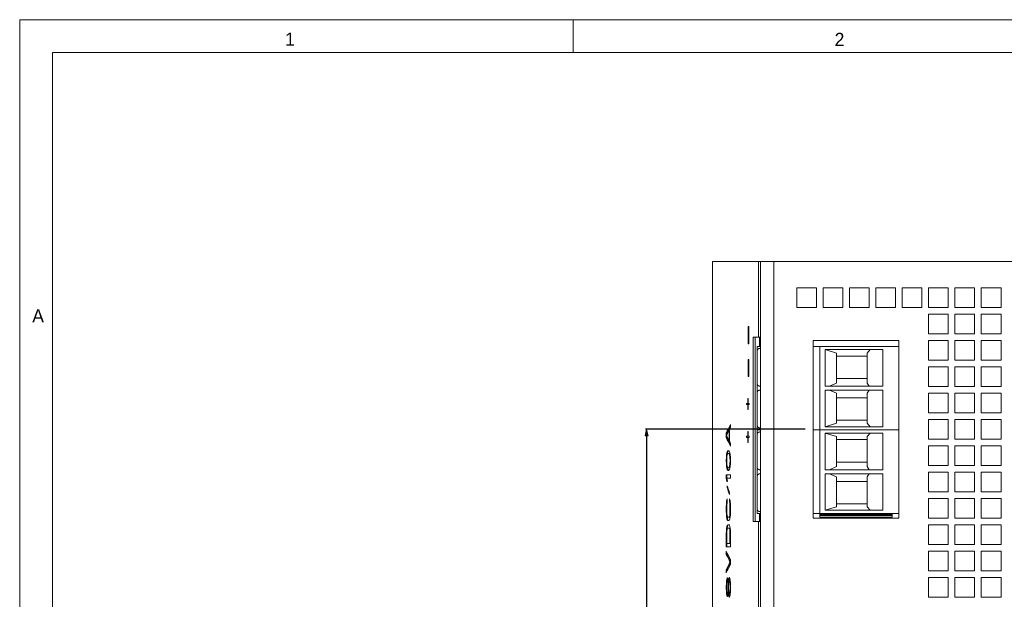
# Model space of a CAD drawing. Header units: inches. Extents: x 0 to 841, y 0 to 594.
# Tile 32 of 129: x 0 to 149, y 506 to 594. Entities that reach past the tile are written whole.
import ezdxf

# ---------------------------------------------------------------- set-up
doc = ezdxf.new("R2010")
doc.units = ezdxf.units.IN
doc.header["$LTSCALE"] = 46.255
doc.header["$MEASUREMENT"] = 0
doc.header["$PDMODE"] = 3
doc.header["$PDSIZE"] = 0.3125
doc.layers.get('0').update_dxf_attribs({"lineweight": 0})
doc.layers.add('02___PRT_ALL_AXES', color=7, linetype='Continuous', lineweight=0)
doc.styles.add('Proxy_972A', font='trium.ttf.shx', dxfattribs={"height": 2})
doc.styles.get("Standard").update_dxf_attribs({"font": 'trium.ttf.shx'})
doc.dimstyles.new('DIMSTYLE_6', dxfattribs={"dimtxt": 2.2, "dimasz": 1, "dimexe": 0.18, "dimexo": 0.0625, "dimgap": 0.09, "dimtad": 1, "dimdec": 3, "dimzin": 0, "dimdsep": 46, "dimtxsty": 'Standard', "dimblk": '_ARROW_FILLED', "dimcen": 0.09, "dimadec": 0, "dimazin": 0, "dimtp": 0.001, "dimtfac": 1, "dimtdec": 4, "dimtix": 1, "dimtmove": 0, "dimatfit": 3, "dimfxl": 1, "dimtolj": 1, "dimtzin": 0, "dimarcsym": 0})

# ---------------------------------------------------------------- blocks, each defined once
blk = doc.blocks.new('_ARROW_FILLED')
at = {"linetype": 'ByBlock'}
blk.add_hatch(color=0, dxfattribs=at).paths.add_polyline_path([(0, 0), (-1, 0.25), (-1, -0.25)], flags=0)
at = {"color": 0, "linetype": 'ByBlock'}
blk.add_lwpolyline([(0, 0), (-1, 0.25), (-1, -0.25), (-1, -0.25)], close=True, dxfattribs=at)
blk = doc.blocks.new('*D23')
at = {"color": 0, "lineweight": -2}
for p, q in [((119.26, 531.76), (95, 531.76)), ((95.18, 530.76), (95.18, 504.74)), ((95.18, 470.76), (95.18, 493.77)), ((119.26, 469.76), (95, 469.76))]:
    blk.add_line(p, q, dxfattribs=at)
at = {"layer": 'Defpoints', "color": 0}
for p in [(119.33, 531.76), (95.18, 469.76), (119.33, 469.76)]:
    blk.add_point(p, dxfattribs=at)
at = {"color": 0, "lineweight": -2}
for p, rotation in [((95.18, 531.76), 90), ((95.18, 469.76), 270)]:
    blk.add_blockref('_ARROW_FILLED', p, dxfattribs=dict(at, rotation=rotation))
at = {"color": 0, "insert": (94.28, 499.25), "char_height": 2.2, "attachment_point": 5, "rotation": 90}
blk.add_mtext('\\A1;62.000', dxfattribs=at)

msp = doc.modelspace()

# ---------------------------------------------------------------- linework, layer by layer
at = {"color": 7, "linetype": 'Continuous'}
for p, q in [((0, 0), (0, 594)), ((0, 594), (841, 594)), ((84, 594), (84, 589)), ((5, 589), (5, 5)), ((836, 589), (5, 589)), ((105.1762, 498.7624), (105.1762, 557.2624)), ((105.1762, 557.2624), (219.4762, 557.2624)), ((112.179, 557.2624), (112.179, 545.7624)), ((117.9762, 550.2624), (117.9762, 553.2624)), ((117.9762, 553.2624), (120.9762, 553.2624)), ((120.9762, 553.2624), (120.9762, 550.2624)), ((121.9762, 550.2624), (121.9762, 553.2624)), ((121.9762, 553.2624), (124.9762, 553.2624)), ((124.9762, 553.2624), (124.9762, 550.2624)), ((125.9762, 550.2624), (125.9762, 553.2624)), ((125.9762, 553.2624), (128.9762, 553.2624)), ((128.9762, 553.2624), (128.9762, 550.2624)), ((129.9762, 550.2624), (129.9762, 553.2624)), ((129.9762, 553.2624), (132.9762, 553.2624)), ((132.9762, 553.2624), (132.9762, 550.2624)), ((133.9762, 550.2624), (133.9762, 553.2624)), ((133.9762, 553.2624), (136.9762, 553.2624)), ((136.9762, 553.2624), (136.9762, 550.2624)), ((137.9762, 550.2624), (137.9762, 553.2624)), ((137.9762, 553.2624), (140.9762, 553.2624)), ((140.9762, 553.2624), (140.9762, 550.2624)), ((141.9762, 550.2624), (141.9762, 553.2624)), ((141.9762, 553.2624), (144.9762, 553.2624)), ((144.9762, 553.2624), (144.9762, 550.2624)), ((145.9762, 550.2624), (145.9762, 553.2624)), ((145.9762, 553.2624), (148.9762, 553.2624)), ((148.9762, 553.2624), (148.9762, 550.2624)), ((120.9762, 550.2624), (117.9762, 550.2624)), ((124.9762, 550.2624), (121.9762, 550.2624)), ((128.9762, 550.2624), (125.9762, 550.2624)), ((132.9762, 550.2624), (129.9762, 550.2624)), ((136.9762, 550.2624), (133.9762, 550.2624)), ((140.9762, 550.2624), (137.9762, 550.2624)), ((144.9762, 550.2624), (141.9762, 550.2624)), ((148.9762, 550.2624), (145.9762, 550.2624)), ((137.9762, 546.2624), (137.9762, 549.2624)), ((137.9762, 549.2624), (140.9762, 549.2624)), ((140.9762, 549.2624), (140.9762, 546.2624)), ((141.9762, 546.2624), (141.9762, 549.2624)), ((141.9762, 549.2624), (144.9762, 549.2624)), ((144.9762, 549.2624), (144.9762, 546.2624)), ((145.9762, 546.2624), (145.9762, 549.2624)), ((145.9762, 549.2624), (148.9762, 549.2624)), ((148.9762, 549.2624), (148.9762, 546.2624)), ((110.5959, 547.3874), (110.5959, 544.7624)), ((110.7125, 547.3874), (110.5959, 547.3874)), ((110.6929, 547.3874), (110.6929, 544.7624)), ((110.7125, 544.7624), (110.7125, 547.3874)), ((111.339, 517.7624), (111.339, 545.7624)), ((111.339, 545.7624), (112.479, 545.7624)), ((112.479, 545.7624), (112.479, 517.7624)), ((140.9762, 546.2624), (137.9762, 546.2624)), ((144.9762, 546.2624), (141.9762, 546.2624)), ((148.9762, 546.2624), (145.9762, 546.2624)), ((110.5959, 544.7624), (110.7125, 544.7624)), ((111.9762, 518.9624), (111.9762, 544.3624)), ((111.9762, 544.3624), (112.4762, 544.3624)), ((120.4762, 544.3624), (133.4762, 544.3624)), ((121.4762, 518.3924), (121.4762, 544.3624)), ((133.4762, 544.3624), (133.4762, 518.9624)), ((137.9762, 542.2624), (137.9762, 545.2624)), ((137.9762, 545.2624), (140.9762, 545.2624)), ((140.9762, 545.2624), (140.9762, 542.2624)), ((141.9762, 542.2624), (141.9762, 545.2624)), ((141.9762, 545.2624), (144.9762, 545.2624)), ((144.9762, 545.2624), (144.9762, 542.2624)), ((145.9762, 542.2624), (145.9762, 545.2624)), ((145.9762, 545.2624), (148.9762, 545.2624)), ((148.9762, 545.2624), (148.9762, 542.2624)), ((122.2762, 538.3124), (122.2762, 543.8624)), ((122.2762, 543.8624), (123.9762, 543.3433)), ((122.2762, 543.8624), (131.0262, 543.8624)), ((123.9762, 538.7946), (123.9762, 543.3433)), ((123.9762, 542.8874), (128.6762, 542.8874)), ((128.6762, 543.3433), (129.1317, 543.8624)), ((128.6762, 538.7946), (128.6762, 543.3433)), ((131.0262, 543.8624), (131.0262, 538.3124)), ((110.5959, 542.3874), (110.5959, 539.7624)), ((110.7125, 542.3874), (110.5959, 542.3874)), ((110.6929, 542.3874), (110.6929, 539.7624)), ((110.7125, 539.7624), (110.7125, 542.3874)), ((140.9762, 542.2624), (137.9762, 542.2624)), ((137.9762, 538.2624), (137.9762, 541.2624)), ((137.9762, 541.2624), (140.9762, 541.2624)), ((140.9762, 541.2624), (140.9762, 538.2624)), ((144.9762, 542.2624), (141.9762, 542.2624)), ((141.9762, 538.2624), (141.9762, 541.2624)), ((141.9762, 541.2624), (144.9762, 541.2624)), ((144.9762, 541.2624), (144.9762, 538.2624)), ((148.9762, 542.2624), (145.9762, 542.2624)), ((145.9762, 538.2624), (145.9762, 541.2624)), ((145.9762, 541.2624), (148.9762, 541.2624)), ((148.9762, 541.2624), (148.9762, 538.2624)), ((110.5959, 539.7624), (110.7125, 539.7624)), ((131.0262, 538.3124), (122.2762, 538.3124)), ((122.9372, 538.3124), (123.9762, 538.7946)), ((123.9762, 539.4874), (128.6762, 539.4874)), ((128.6762, 538.7946), (128.9546, 538.3124)), ((140.9762, 538.2624), (137.9762, 538.2624)), ((144.9762, 538.2624), (141.9762, 538.2624)), ((148.9762, 538.2624), (145.9762, 538.2624)), ((122.2762, 537.7124), (122.2762, 532.1624)), ((122.2762, 537.7124), (131.0262, 537.7124)), ((122.9372, 537.7124), (123.9762, 537.2303)), ((123.9762, 537.2303), (123.9762, 532.6816)), ((128.6762, 537.2303), (128.9546, 537.7124)), ((128.6762, 537.2303), (128.6762, 532.6816)), ((131.0262, 532.1624), (131.0262, 537.7124)), ((137.9762, 534.2624), (137.9762, 537.2624)), ((137.9762, 537.2624), (140.9762, 537.2624)), ((140.9762, 537.2624), (140.9762, 534.2624)), ((141.9762, 534.2624), (141.9762, 537.2624)), ((141.9762, 537.2624), (144.9762, 537.2624)), ((144.9762, 537.2624), (144.9762, 534.2624)), ((145.9762, 534.2624), (145.9762, 537.2624)), ((145.9762, 537.2624), (148.9762, 537.2624)), ((148.9762, 537.2624), (148.9762, 534.2624)), ((110.3437, 535.6999), (110.3437, 535.5124)), ((110.3437, 535.6999), (110.7595, 535.6999)), ((110.3437, 535.5124), (110.7595, 535.5124)), ((110.4409, 535.6999), (110.4409, 535.5124)), ((110.5265, 536.4499), (110.5265, 535.6999)), ((110.5265, 535.5124), (110.5265, 534.7624)), ((110.5727, 536.4499), (110.5266, 536.4499)), ((110.5727, 535.6999), (110.5727, 536.4499)), ((110.5727, 534.7624), (110.5727, 535.5124)), ((110.7595, 535.5124), (110.7595, 535.6999)), ((123.9762, 536.5374), (128.6762, 536.5374)), ((110.5265, 534.7624), (110.5727, 534.7624)), ((140.9762, 534.2624), (137.9762, 534.2624)), ((144.9762, 534.2624), (141.9762, 534.2624)), ((148.9762, 534.2624), (145.9762, 534.2624)), ((107.9177, 532.0124), (107.9177, 532.5124)), ((122.2762, 532.1624), (123.9762, 532.6816)), ((122.2762, 532.1624), (131.0262, 532.1624)), ((123.9762, 533.1374), (128.6762, 533.1374)), ((128.6762, 532.6816), (129.1317, 532.1624)), ((137.9762, 530.2624), (137.9762, 533.2624)), ((137.9762, 533.2624), (140.9762, 533.2624)), ((140.9762, 533.2624), (140.9762, 530.2624)), ((141.9762, 530.2624), (141.9762, 533.2624)), ((141.9762, 533.2624), (144.9762, 533.2624)), ((144.9762, 533.2624), (144.9762, 530.2624)), ((145.9762, 530.2624), (145.9762, 533.2624)), ((145.9762, 533.2624), (148.9762, 533.2624)), ((148.9762, 533.2624), (148.9762, 530.2624)), ((107.2692, 531.1791), (107.2692, 530.5124)), ((107.2692, 531.1791), (107.368, 531.1791)), ((107.368, 531.1791), (107.368, 530.9454)), ((107.368, 530.7461), (107.368, 530.5124)), ((107.6872, 531.5958), (107.6872, 530.0958)), ((107.6872, 531.5958), (107.7438, 531.5958)), ((107.7438, 530.0124), (107.7438, 531.6791)), ((110.3437, 530.6999), (110.3437, 530.5124)), ((110.3437, 530.6999), (110.7595, 530.6999)), ((110.4409, 530.6999), (110.4409, 530.5124)), ((110.5265, 531.4499), (110.5265, 530.6999)), ((110.5727, 531.4499), (110.5266, 531.4499)), ((110.5727, 530.6999), (110.5727, 531.4499)), ((110.7595, 530.5124), (110.7595, 530.6999)), ((112.4762, 531.6624), (111.9762, 531.6624)), ((133.4762, 531.6624), (120.4762, 531.6624)), ((122.2762, 525.6124), (122.2762, 531.1624)), ((122.2762, 531.1624), (123.9762, 530.6433)), ((122.2762, 531.1624), (131.0262, 531.1624)), ((123.9762, 526.0946), (123.9762, 530.6433)), ((128.6762, 530.6433), (129.1317, 531.1624)), ((128.6762, 526.0946), (128.6762, 530.6433)), ((131.0262, 531.1624), (131.0262, 525.6124)), ((107.2692, 530.5124), (107.368, 530.5124)), ((107.6872, 530.0958), (107.7438, 530.0958)), ((107.9177, 529.1791), (107.9177, 529.6791)), ((110.3437, 530.5124), (110.7595, 530.5124)), ((110.5265, 530.5124), (110.5265, 529.7624)), ((110.5265, 529.7624), (110.5727, 529.7624)), ((110.5727, 529.7624), (110.5727, 530.5124)), ((123.9762, 530.1874), (128.6762, 530.1874)), ((140.9762, 530.2624), (137.9762, 530.2624)), ((137.9762, 526.2624), (137.9762, 529.2624)), ((137.9762, 529.2624), (140.9762, 529.2624)), ((140.9762, 529.2624), (140.9762, 526.2624)), ((144.9762, 530.2624), (141.9762, 530.2624)), ((141.9762, 526.2624), (141.9762, 529.2624)), ((141.9762, 529.2624), (144.9762, 529.2624)), ((144.9762, 529.2624), (144.9762, 526.2624)), ((148.9762, 530.2624), (145.9762, 530.2624)), ((145.9762, 526.2624), (145.9762, 529.2624)), ((145.9762, 529.2624), (148.9762, 529.2624)), ((148.9762, 529.2624), (148.9762, 526.2624)), ((107.321, 527.9291), (107.2821, 527.5124)), ((107.3603, 528.1791), (107.321, 527.9291)), ((107.321, 527.9291), (107.4198, 527.9291)), ((107.3471, 527.4291), (107.3734, 527.6791)), ((107.4132, 528.3458), (107.3603, 528.1791)), ((107.3603, 528.1791), (107.4591, 528.1791)), ((107.3734, 527.6791), (107.4533, 528.0124)), ((107.4198, 527.9291), (107.4113, 527.8378)), ((107.4533, 528.4291), (107.4132, 528.3458)), ((107.4132, 528.3458), (107.5119, 528.3458)), ((107.4591, 528.1791), (107.4198, 527.9291)), ((107.5209, 528.5124), (107.4533, 528.4291)), ((107.4533, 528.4291), (107.552, 528.4291)), ((107.4533, 528.0124), (107.5345, 528.0958)), ((107.5119, 528.3458), (107.4591, 528.1791)), ((107.552, 528.4291), (107.5119, 528.3458)), ((107.6451, 528.5124), (107.5209, 528.5124)), ((107.5345, 528.0958), (107.7298, 528.0958)), ((107.6196, 528.5124), (107.552, 528.4291)), ((107.6311, 528.0958), (107.7154, 528.0124)), ((107.7154, 528.4291), (107.6451, 528.5124)), ((107.7581, 528.3458), (107.7154, 528.4291)), ((107.7154, 528.0124), (107.8012, 527.6791)), ((107.7154, 528.0124), (107.814, 528.0124)), ((107.7298, 528.0958), (107.814, 528.0124)), ((107.8156, 528.1791), (107.7581, 528.3458)), ((107.8012, 527.6791), (107.8301, 527.4291)), ((107.8012, 527.6791), (107.8854, 527.6791)), ((107.814, 528.0124), (107.8755, 527.7727)), ((107.8591, 527.9291), (107.8156, 528.1791)), ((107.903, 527.5124), (107.8591, 527.9291)), ((107.2821, 527.5124), (107.2692, 527.0124)), ((107.2692, 527.0124), (107.2821, 526.5124)), ((107.2692, 527.0124), (107.334, 527.0124)), ((107.2821, 527.5124), (107.3559, 527.5124)), ((107.2821, 526.5124), (107.321, 526.0958)), ((107.2821, 526.5124), (107.3559, 526.5124)), ((107.334, 527.0124), (107.3471, 527.4291)), ((107.3471, 526.5958), (107.334, 527.0124)), ((107.3734, 526.3458), (107.3471, 526.5958)), ((107.4533, 526.0124), (107.3734, 526.3458)), ((107.4113, 526.1871), (107.4198, 526.0958)), ((107.8012, 526.3458), (107.7154, 526.0124)), ((107.8301, 526.5958), (107.8012, 526.3458)), ((107.8012, 526.3458), (107.8854, 526.3458)), ((107.8755, 526.2522), (107.814, 526.0124)), ((107.8301, 527.4291), (107.8446, 527.0124)), ((107.8301, 527.4291), (107.9054, 527.4291)), ((107.8446, 527.0124), (107.8301, 526.5958)), ((107.8301, 526.5958), (107.9054, 526.5958)), ((107.8446, 527.0124), (107.9177, 527.0124)), ((107.8591, 526.0958), (107.903, 526.5124)), ((107.9177, 527.0124), (107.903, 527.5124)), ((107.903, 526.5124), (107.9177, 527.0124)), ((123.9762, 526.7874), (128.6762, 526.7874)), ((140.9762, 526.2624), (137.9762, 526.2624)), ((144.9762, 526.2624), (141.9762, 526.2624)), ((148.9762, 526.2624), (145.9762, 526.2624)), ((107.2692, 524.8458), (107.2692, 524.3458)), ((107.9177, 524.8458), (107.2692, 524.8458)), ((107.321, 526.0958), (107.3603, 525.8458)), ((107.321, 526.0958), (107.4198, 526.0958)), ((107.3603, 525.8458), (107.4132, 525.6791)), ((107.3603, 525.8458), (107.4591, 525.8458)), ((107.368, 524.8458), (107.368, 524.3458)), ((107.4132, 525.6791), (107.4533, 525.5958)), ((107.4132, 525.6791), (107.5119, 525.6791)), ((107.4198, 526.0958), (107.4591, 525.8458)), ((107.5345, 525.9291), (107.4533, 526.0124)), ((107.4533, 525.5958), (107.5209, 525.5124)), ((107.4533, 525.5958), (107.552, 525.5958)), ((107.4591, 525.8458), (107.5119, 525.6791)), ((107.5119, 525.6791), (107.552, 525.5958)), ((107.5209, 525.5124), (107.6451, 525.5124)), ((107.5345, 525.9291), (107.7298, 525.9291)), ((107.552, 525.5958), (107.6196, 525.5124)), ((107.7154, 526.0124), (107.6311, 525.9291)), ((107.6451, 525.5124), (107.7154, 525.5958)), ((107.7154, 526.0124), (107.814, 526.0124)), ((107.7154, 525.5958), (107.7581, 525.6791)), ((107.814, 526.0124), (107.7298, 525.9291)), ((107.7581, 525.6791), (107.8156, 525.8458)), ((107.8156, 525.8458), (107.8591, 526.0958)), ((107.9177, 524.3458), (107.9177, 524.8458)), ((131.0262, 525.6124), (122.2762, 525.6124)), ((122.2762, 525.0124), (122.2762, 519.4624)), ((122.2762, 525.0124), (131.0262, 525.0124)), ((122.9372, 525.6124), (123.9762, 526.0946)), ((122.9372, 525.0124), (123.9762, 524.5303)), ((128.6762, 526.0946), (128.9546, 525.6124)), ((128.6762, 524.5303), (128.9546, 525.0124)), ((131.0262, 519.4624), (131.0262, 525.0124)), ((137.9762, 522.2624), (137.9762, 525.2624)), ((137.9762, 525.2624), (140.9762, 525.2624)), ((140.9762, 525.2624), (140.9762, 522.2624)), ((141.9762, 522.2624), (141.9762, 525.2624)), ((141.9762, 525.2624), (144.9762, 525.2624)), ((144.9762, 525.2624), (144.9762, 522.2624)), ((145.9762, 522.2624), (145.9762, 525.2624)), ((145.9762, 525.2624), (148.9762, 525.2624)), ((148.9762, 525.2624), (148.9762, 522.2624)), ((107.2692, 524.3458), (107.3603, 523.8458)), ((107.2692, 524.3458), (107.368, 524.3458)), ((107.3603, 523.8458), (107.4667, 523.8458)), ((107.368, 524.3458), (107.4591, 523.8458)), ((107.4667, 523.8458), (107.3734, 524.3458)), ((107.3734, 524.3458), (107.9177, 524.3458)), ((107.4265, 523.1791), (107.3999, 522.9291)), ((123.9762, 524.5303), (123.9762, 519.9816)), ((123.9762, 523.8374), (128.6762, 523.8374)), ((128.6762, 524.5303), (128.6762, 519.9816)), ((107.3999, 522.9291), (107.4987, 522.9291)), ((107.5001, 522.9422), (107.4987, 522.9291)), ((107.5037, 522.9307), (107.5012, 522.9384)), ((107.7438, 521.8458), (107.7724, 522.0958)), ((107.762, 522.0924), (107.7639, 522.0865)), ((107.7639, 522.0865), (107.7694, 522.0696)), ((140.9762, 522.2624), (137.9762, 522.2624)), ((144.9762, 522.2624), (141.9762, 522.2624)), ((148.9762, 522.2624), (145.9762, 522.2624)), ((107.2821, 520.4291), (107.2692, 520.0124)), ((107.308, 520.7624), (107.2821, 520.4291)), ((107.2821, 520.4291), (107.369, 520.4291)), ((107.3603, 521.0958), (107.308, 520.7624)), ((107.308, 520.7624), (107.4068, 520.7624)), ((107.3471, 520.0124), (107.3603, 520.3458)), ((107.4265, 521.1791), (107.3603, 521.0958)), ((107.3603, 521.0958), (107.4265, 521.0958)), ((107.3603, 520.3458), (107.3866, 520.5958)), ((107.3866, 520.5958), (107.4265, 520.6791)), ((107.4068, 520.7624), (107.3953, 520.6143)), ((107.4265, 520.8885), (107.4068, 520.7624)), ((107.4265, 520.6791), (107.4265, 521.1791)), ((107.7438, 521.1791), (107.7438, 520.6791)), ((107.8156, 521.0958), (107.7438, 521.1791)), ((107.7438, 520.6791), (107.7868, 520.5958)), ((107.7438, 520.6791), (107.8424, 520.6791)), ((107.7868, 520.5958), (107.8156, 520.3458)), ((107.7868, 520.5958), (107.8853, 520.5958)), ((107.8737, 520.7624), (107.8156, 521.0958)), ((107.8156, 520.3458), (107.8301, 520.0124)), ((107.8156, 520.3458), (107.9059, 520.3458)), ((107.8424, 520.9413), (107.8424, 520.6791)), ((107.8424, 520.6791), (107.8853, 520.5958)), ((107.903, 520.4291), (107.8737, 520.7624)), ((107.8853, 520.5958), (107.8979, 520.4862)), ((107.9177, 520.0124), (107.903, 520.4291)), ((123.9762, 520.4374), (128.6762, 520.4374)), ((137.9762, 518.2624), (137.9762, 521.2624)), ((137.9762, 521.2624), (140.9762, 521.2624)), ((140.9762, 521.2624), (140.9762, 518.2624)), ((141.9762, 518.2624), (141.9762, 521.2624)), ((141.9762, 521.2624), (144.9762, 521.2624)), ((144.9762, 521.2624), (144.9762, 518.2624)), ((145.9762, 518.2624), (145.9762, 521.2624)), ((145.9762, 521.2624), (148.9762, 521.2624)), ((148.9762, 521.2624), (148.9762, 518.2624)), ((107.2692, 520.0124), (107.2692, 519.2624)), ((107.2692, 520.0124), (107.3471, 520.0124)), ((107.2692, 519.2624), (107.2821, 518.8458)), ((107.2692, 519.2624), (107.3471, 519.2624)), ((107.2821, 518.8458), (107.308, 518.5124)), ((107.2821, 518.8458), (107.369, 518.8458)), ((107.3471, 519.2624), (107.3471, 520.0124)), ((107.3603, 518.9291), (107.3471, 519.2624)), ((107.3866, 518.6791), (107.3603, 518.9291)), ((107.8156, 518.9291), (107.7868, 518.6791)), ((107.8301, 519.2624), (107.8156, 518.9291)), ((107.8156, 518.9291), (107.9059, 518.9291)), ((107.8301, 520.0124), (107.8301, 519.2624)), ((107.8301, 520.0124), (107.9177, 520.0124)), ((107.8301, 519.2624), (107.9177, 519.2624)), ((107.8737, 518.5124), (107.903, 518.8458)), ((107.8979, 518.7886), (107.8853, 518.6791)), ((107.903, 518.8458), (107.9177, 519.2624)), ((107.9177, 519.2624), (107.9177, 520.0124)), ((112.4762, 518.9624), (111.9762, 518.9624)), ((133.4762, 518.9624), (120.4762, 518.9624)), ((121.4762, 518.8337), (132.4762, 518.8337)), ((122.2762, 519.4624), (123.9762, 519.9816)), ((122.2762, 519.4624), (131.0262, 519.4624)), ((128.6762, 519.9816), (129.1317, 519.4624)), ((132.4762, 518.9624), (132.4762, 518.3924)), ((107.308, 518.5124), (107.3603, 518.1791)), ((107.308, 518.5124), (107.4068, 518.5124)), ((107.3603, 518.1791), (107.4132, 518.0124)), ((107.3603, 518.1791), (107.4591, 518.1791)), ((107.4265, 518.5124), (107.3866, 518.6791)), ((107.3973, 518.6343), (107.4068, 518.5124)), ((107.4068, 518.5124), (107.4591, 518.1791)), ((107.4132, 518.0124), (107.4802, 517.9291)), ((107.4132, 518.0124), (107.5119, 518.0124)), ((107.4802, 517.2624), (107.4132, 517.1791)), ((107.4802, 518.4291), (107.4265, 518.5124)), ((107.4591, 518.1791), (107.5119, 518.0124)), ((107.4802, 518.4291), (107.7858, 518.4291)), ((107.4802, 517.9291), (107.6872, 517.9291)), ((107.6872, 517.2624), (107.4802, 517.2624)), ((107.5119, 518.0124), (107.5789, 517.9291)), ((107.5789, 517.2624), (107.5119, 517.1791)), ((107.7438, 518.5124), (107.6872, 518.4291)), ((107.6872, 517.9291), (107.7581, 518.0124)), ((107.7581, 517.1791), (107.6872, 517.2624)), ((107.7868, 518.6791), (107.7438, 518.5124)), ((107.7438, 518.5124), (107.8424, 518.5124)), ((107.7581, 518.0124), (107.8156, 518.1791)), ((107.8424, 518.5124), (107.7858, 518.4291)), ((107.7868, 518.6791), (107.8853, 518.6791)), ((107.8156, 518.1791), (107.8737, 518.5124)), ((107.8853, 518.6791), (107.8424, 518.5124)), ((111.339, 517.7624), (112.479, 517.7624)), ((112.179, 517.7624), (112.179, 433.7624)), ((132.4762, 518.6554), (121.4762, 518.6554)), ((132.4762, 518.3924), (121.4762, 518.3924)), ((140.9762, 518.2624), (137.9762, 518.2624)), ((137.9762, 514.2624), (137.9762, 517.2624)), ((137.9762, 517.2624), (140.9762, 517.2624)), ((140.9762, 517.2624), (140.9762, 514.2624)), ((144.9762, 518.2624), (141.9762, 518.2624)), ((141.9762, 514.2624), (141.9762, 517.2624)), ((141.9762, 517.2624), (144.9762, 517.2624)), ((144.9762, 517.2624), (144.9762, 514.2624)), ((148.9762, 518.2624), (145.9762, 518.2624)), ((145.9762, 514.2624), (145.9762, 517.2624)), ((145.9762, 517.2624), (148.9762, 517.2624)), ((148.9762, 517.2624), (148.9762, 514.2624)), ((107.2821, 516.3458), (107.2692, 515.9291)), ((107.2692, 515.9291), (107.2692, 513.9291)), ((107.2692, 515.9291), (107.3471, 515.9291)), ((107.308, 516.6791), (107.2821, 516.3458)), ((107.2821, 516.3458), (107.369, 516.3458)), ((107.3603, 517.0124), (107.308, 516.6791)), ((107.308, 516.6791), (107.4068, 516.6791)), ((107.3471, 515.9291), (107.3603, 516.2624)), ((107.3471, 514.4291), (107.3471, 515.9291)), ((107.4132, 517.1791), (107.3603, 517.0124)), ((107.3603, 517.0124), (107.4591, 517.0124)), ((107.3603, 516.2624), (107.3866, 516.5124)), ((107.3866, 516.5124), (107.4265, 516.6791)), ((107.4068, 516.6791), (107.3973, 516.5573)), ((107.4591, 517.0124), (107.4068, 516.6791)), ((107.4132, 517.1791), (107.5119, 517.1791)), ((107.4265, 516.6791), (107.4802, 516.7624)), ((107.5119, 517.1791), (107.4591, 517.0124)), ((107.4802, 516.7624), (107.7858, 516.7624)), ((107.6872, 516.7624), (107.7438, 516.6791)), ((107.7438, 516.6791), (107.7868, 516.5124)), ((107.7438, 516.6791), (107.8424, 516.6791)), ((107.8156, 517.0124), (107.7581, 517.1791)), ((107.7858, 516.7624), (107.8424, 516.6791)), ((107.7868, 516.5124), (107.8156, 516.2624)), ((107.7868, 516.5124), (107.8853, 516.5124)), ((107.8737, 516.6791), (107.8156, 517.0124)), ((107.8156, 516.2624), (107.8301, 515.9291)), ((107.8156, 516.2624), (107.9059, 516.2624)), ((107.8301, 515.9291), (107.8301, 514.4291)), ((107.8301, 515.9291), (107.9177, 515.9291)), ((107.8424, 516.6791), (107.8853, 516.5124)), ((107.903, 516.3458), (107.8737, 516.6791)), ((107.8853, 516.5124), (107.8979, 516.4029)), ((107.9177, 515.9291), (107.903, 516.3458)), ((107.9177, 513.9291), (107.9177, 515.9291)), ((107.3471, 514.4291), (107.9177, 514.4291)), ((107.368, 514.4291), (107.368, 513.9291)), ((140.9762, 514.2624), (137.9762, 514.2624)), ((144.9762, 514.2624), (141.9762, 514.2624)), ((148.9762, 514.2624), (145.9762, 514.2624)), ((107.2692, 513.9291), (107.9177, 513.9291)), ((107.2692, 513.2624), (107.2692, 512.7624)), ((107.2692, 512.7624), (107.368, 512.7624)), ((107.368, 513.0474), (107.368, 512.7624)), ((137.9762, 510.2624), (137.9762, 513.2624)), ((137.9762, 513.2624), (140.9762, 513.2624)), ((140.9762, 513.2624), (140.9762, 510.2624)), ((141.9762, 510.2624), (141.9762, 513.2624)), ((141.9762, 513.2624), (144.9762, 513.2624)), ((144.9762, 513.2624), (144.9762, 510.2624)), ((145.9762, 510.2624), (145.9762, 513.2624)), ((145.9762, 513.2624), (148.9762, 513.2624)), ((148.9762, 513.2624), (148.9762, 510.2624)), ((107.8301, 511.5958), (107.9177, 511.5958)), ((107.9177, 511.2624), (107.9177, 511.9291)), ((107.2692, 510.4291), (107.2692, 509.9291)), ((107.2692, 510.4291), (107.368, 510.4291)), ((107.368, 510.4291), (107.368, 510.1441)), ((140.9762, 510.2624), (137.9762, 510.2624)), ((144.9762, 510.2624), (141.9762, 510.2624)), ((148.9762, 510.2624), (145.9762, 510.2624)), ((107.2821, 508.3458), (107.2692, 507.9291)), ((107.321, 508.7624), (107.2821, 508.3458)), ((107.2821, 508.3458), (107.357, 508.3458)), ((107.3603, 509.0124), (107.321, 508.7624)), ((107.321, 508.7624), (107.4198, 508.7624)), ((107.334, 507.9291), (107.3471, 508.2624)), ((107.3471, 508.2624), (107.3866, 508.5958)), ((107.4265, 509.1791), (107.3603, 509.0124)), ((107.3603, 509.0124), (107.4591, 509.0124)), ((107.3866, 508.5958), (107.4265, 508.7624)), ((107.4198, 508.7624), (107.4155, 508.7167)), ((107.4591, 509.0124), (107.4198, 508.7624)), ((107.4667, 509.1791), (107.4265, 509.1791)), ((107.4265, 508.7624), (107.552, 508.7624)), ((107.4533, 508.7624), (107.4937, 508.5958)), ((107.493, 509.0981), (107.4591, 509.0124)), ((107.5209, 509.0124), (107.4667, 509.1791)), ((107.4937, 508.5958), (107.5345, 508.2624)), ((107.4937, 508.5958), (107.6451, 508.5958)), ((107.5619, 508.7624), (107.5209, 509.0124)), ((107.5345, 508.2624), (107.5482, 507.9291)), ((107.5345, 508.2624), (107.6172, 508.2624)), ((107.552, 508.7624), (107.567, 508.7003)), ((107.5757, 508.5958), (107.5619, 508.7624)), ((107.5895, 508.7624), (107.5757, 508.5958)), ((107.6311, 509.0958), (107.5895, 508.7624)), ((107.5895, 508.7624), (107.6825, 508.7624)), ((107.5924, 508.5958), (107.6237, 508.3402)), ((107.6033, 507.9291), (107.6172, 508.2624)), ((107.6172, 508.2624), (107.6451, 508.5958)), ((107.7013, 509.2624), (107.6311, 509.0958)), ((107.6311, 509.0958), (107.7298, 509.0958)), ((107.6451, 508.5958), (107.7013, 508.8458)), ((107.7298, 509.0958), (107.6951, 508.8186)), ((107.7438, 509.2624), (107.7013, 509.2624)), ((107.7013, 508.8458), (107.8424, 508.8458)), ((107.7721, 509.1966), (107.7298, 509.0958)), ((107.8156, 509.0958), (107.7438, 509.2624)), ((107.7438, 508.8458), (107.8012, 508.5958)), ((107.8012, 508.5958), (107.8301, 508.2624)), ((107.8012, 508.5958), (107.8854, 508.5958)), ((107.8591, 508.8458), (107.8156, 509.0958)), ((107.8301, 508.2624), (107.8446, 507.9291)), ((107.8301, 508.2624), (107.9088, 508.2624)), ((107.8424, 508.8458), (107.8733, 508.7109)), ((107.903, 508.4291), (107.8591, 508.8458)), ((107.9177, 508.0124), (107.903, 508.4291)), ((137.9762, 506.2624), (137.9762, 509.2624)), ((137.9762, 509.2624), (140.9762, 509.2624)), ((140.9762, 509.2624), (140.9762, 506.2624)), ((141.9762, 506.2624), (141.9762, 509.2624)), ((141.9762, 509.2624), (144.9762, 509.2624)), ((144.9762, 509.2624), (144.9762, 506.2624)), ((145.9762, 506.2624), (145.9762, 509.2624)), ((145.9762, 509.2624), (148.9762, 509.2624)), ((148.9762, 509.2624), (148.9762, 506.2624)), ((107.2692, 507.9291), (107.2692, 507.5958)), ((107.2692, 507.9291), (107.334, 507.9291)), ((107.2692, 507.5958), (107.2821, 507.1791)), ((107.2692, 507.5958), (107.334, 507.5958)), ((107.2821, 507.1791), (107.321, 506.7624)), ((107.2821, 507.1791), (107.357, 507.1791)), ((107.321, 506.7624), (107.3603, 506.5124)), ((107.321, 506.7624), (107.4198, 506.7624)), ((107.334, 507.5958), (107.334, 507.9291)), ((107.3471, 507.2624), (107.334, 507.5958)), ((107.3866, 506.9291), (107.3471, 507.2624)), ((107.4265, 506.7624), (107.3866, 506.9291)), ((107.4155, 506.8082), (107.4198, 506.7624)), ((107.4198, 506.7624), (107.4591, 506.5124)), ((107.4265, 506.7624), (107.552, 506.7624)), ((107.4937, 506.9291), (107.4533, 506.7624)), ((107.5345, 507.2624), (107.4937, 506.9291)), ((107.4937, 506.9291), (107.6451, 506.9291)), ((107.5209, 506.5124), (107.5619, 506.7624)), ((107.5482, 507.5958), (107.5345, 507.2624)), ((107.5345, 507.2624), (107.6172, 507.2624)), ((107.5482, 507.9291), (107.5482, 507.5958)), ((107.5482, 507.9291), (107.6033, 507.9291)), ((107.5482, 507.5958), (107.6033, 507.5958)), ((107.567, 506.8246), (107.552, 506.7624)), ((107.5619, 506.7624), (107.5757, 506.9291)), ((107.5757, 506.9291), (107.5895, 506.7624)), ((107.5895, 506.7624), (107.6311, 506.4291)), ((107.5895, 506.7624), (107.6825, 506.7624)), ((107.6237, 507.1847), (107.5924, 506.9291)), ((107.6033, 507.5958), (107.6033, 507.9291)), ((107.6172, 507.2624), (107.6033, 507.5958)), ((107.6451, 506.9291), (107.6172, 507.2624)), ((107.7013, 506.6791), (107.6451, 506.9291)), ((107.8012, 506.9291), (107.7438, 506.6791)), ((107.8301, 507.2624), (107.8012, 506.9291)), ((107.8012, 506.9291), (107.8854, 506.9291)), ((107.8446, 507.5958), (107.8301, 507.2624)), ((107.8301, 507.2624), (107.9088, 507.2624)), ((107.8733, 506.814), (107.8424, 506.6791)), ((107.8446, 507.9291), (107.8446, 507.5958)), ((107.8446, 507.9291), (107.9177, 507.9291)), ((107.8446, 507.5958), (107.9177, 507.5958)), ((107.8591, 506.6791), (107.903, 507.0958)), ((107.903, 507.0958), (107.9177, 507.5124)), ((107.9177, 507.5124), (107.9177, 508.0124)), ((107.3603, 506.5124), (107.4265, 506.3458)), ((107.3603, 506.5124), (107.4591, 506.5124)), ((107.4265, 506.3458), (107.4667, 506.3458)), ((107.4591, 506.5124), (107.493, 506.4268)), ((107.4667, 506.3458), (107.5209, 506.5124)), ((107.6311, 506.4291), (107.7013, 506.2624)), ((107.6311, 506.4291), (107.7298, 506.4291)), ((107.6951, 506.7062), (107.7298, 506.4291)), ((107.7013, 506.6791), (107.8424, 506.6791)), ((107.7013, 506.2624), (107.7438, 506.2624)), ((107.7298, 506.4291), (107.7721, 506.3283)), ((107.7438, 506.2624), (107.8156, 506.4291)), ((107.8156, 506.4291), (107.8591, 506.6791)), ((140.9762, 506.2624), (137.9762, 506.2624)), ((144.9762, 506.2624), (141.9762, 506.2624)), ((148.9762, 506.2624), (145.9762, 506.2624))]:
    msp.add_line(p, q, dxfattribs=at)
at = {"color": 9, "linetype": 'Continuous'}
for p, q in [((112.1675, 557.2624), (112.1675, 545.7624)), ((114.479, 557.2624), (114.479, 382.2624)), ((112.3284, 544.3624), (112.3284, 545.7624)), ((112.3284, 517.7624), (112.3284, 518.9624)), ((112.1675, 517.7624), (112.1675, 478.8102))]:
    msp.add_line(p, q, dxfattribs=at)
at = {"color": 3, "linetype": 'Continuous'}
for p, q in [((112.479, 557.2624), (112.479, 545.7624)), ((111.6495, 517.7624), (111.6495, 545.7624)), ((112.479, 517.7624), (112.479, 433.7624))]:
    msp.add_line(p, q, dxfattribs=at)
at = {"color": 7, "linetype": 'Continuous'}
for points in [[(112.4762, 544.0706), (112.4682, 544.0705), (112.4602, 544.0704), (112.4523, 544.0702), (112.4443, 544.07), (112.4364, 544.0696), (112.4284, 544.0692), (112.4205, 544.0687), (112.4126, 544.0681), (112.4047, 544.0675), (112.3968, 544.0667), (112.3889, 544.0659), (112.381, 544.065), (112.3732, 544.0641), (112.3653, 544.063), (112.3575, 544.0619), (112.3497, 544.0607), (112.342, 544.0594), (112.3342, 544.0581), (112.3265, 544.0567), (112.3188, 544.0551), (112.3112, 544.0536), (112.3035, 544.0519), (112.2959, 544.0501), (112.2884, 544.0483), (112.2808, 544.0464), (112.2733, 544.0444), (112.2659, 544.0423), (112.2585, 544.0402), (112.2511, 544.0379), (112.2438, 544.0356), (112.2365, 544.0332), (112.2293, 544.0308), (112.2221, 544.0282), (112.215, 544.0256), (112.2079, 544.0229), (112.2009, 544.0201), (112.194, 544.0172), (112.1871, 544.0142), (112.1803, 544.0112), (112.1735, 544.008), (112.1669, 544.0048), (112.1602, 544.0015), (112.1537, 543.9981), (112.1472, 543.9947), (112.1409, 543.9911), (112.1345, 543.9875), (112.1283, 543.9838), (112.1222, 543.98), (112.1161, 543.9761), (112.1102, 543.9722), (112.1043, 543.9681), (112.0985, 543.964), (112.0928, 543.9598), (112.0872, 543.9555), (112.0817, 543.9511), (112.0763, 543.9466), (112.071, 543.942), (112.0659, 543.9374), (112.0608, 543.9327), (112.0558, 543.9278), (112.051, 543.9229), (112.0463, 543.9179), (112.0417, 543.9128), (112.0372, 543.9077), (112.0329, 543.9024), (112.0286, 543.8971), (112.0246, 543.8917), (112.0206, 543.8862), (112.0168, 543.8806), (112.0132, 543.8749), (112.0097, 543.8692), (112.0064, 543.8634), (112.0032, 543.8575), (112.0002, 543.8515), (111.9973, 543.8455), (111.9947, 543.8393), (111.9922, 543.8332), (111.9898, 543.8269), (111.9877, 543.8206), (111.9857, 543.8143), (111.9839, 543.8079), (111.9823, 543.8014), (111.9809, 543.7949), (111.9796, 543.7884), (111.9786, 543.7819), (111.9777, 543.7754), (111.977, 543.7688), (111.9766, 543.7623), (111.9763, 543.7557), (111.9762, 543.7492)], [(112.4762, 538.3043), (112.4682, 538.3043), (112.4602, 538.3044), (112.4523, 538.3046), (112.4443, 538.3049), (112.4364, 538.3053), (112.4284, 538.3057), (112.4205, 538.3062), (112.4126, 538.3067), (112.4047, 538.3074), (112.3968, 538.3081), (112.3889, 538.3089), (112.381, 538.3098), (112.3732, 538.3108), (112.3653, 538.3118), (112.3575, 538.3129), (112.3497, 538.3141), (112.342, 538.3154), (112.3342, 538.3168), (112.3265, 538.3182), (112.3188, 538.3197), (112.3112, 538.3213), (112.3035, 538.323), (112.2959, 538.3247), (112.2884, 538.3266), (112.2808, 538.3285), (112.2733, 538.3305), (112.2659, 538.3325), (112.2585, 538.3347), (112.2511, 538.3369), (112.2438, 538.3392), (112.2365, 538.3416), (112.2293, 538.3441), (112.2221, 538.3467), (112.215, 538.3493), (112.2079, 538.352), (112.2009, 538.3548), (112.194, 538.3577), (112.1871, 538.3607), (112.1803, 538.3637), (112.1735, 538.3669), (112.1668, 538.3701), (112.1602, 538.3734), (112.1537, 538.3767), (112.1472, 538.3802), (112.1408, 538.3837), (112.1345, 538.3874), (112.1283, 538.3911), (112.1221, 538.3949), (112.1161, 538.3988), (112.1101, 538.4027), (112.1042, 538.4068), (112.0985, 538.4109), (112.0928, 538.4151), (112.0872, 538.4194), (112.0817, 538.4238), (112.0763, 538.4283), (112.071, 538.4328), (112.0658, 538.4375), (112.0608, 538.4422), (112.0558, 538.4471), (112.051, 538.452), (112.0463, 538.457), (112.0416, 538.4621), (112.0372, 538.4672), (112.0328, 538.4725), (112.0286, 538.4778), (112.0245, 538.4832), (112.0206, 538.4887), (112.0168, 538.4943), (112.0132, 538.5), (112.0097, 538.5057), (112.0063, 538.5115), (112.0032, 538.5174), (112.0002, 538.5234), (111.9973, 538.5294), (111.9946, 538.5355), (111.9921, 538.5417), (111.9898, 538.548), (111.9877, 538.5543), (111.9857, 538.5606), (111.9839, 538.567), (111.9823, 538.5735), (111.9809, 538.5799), (111.9796, 538.5864), (111.9786, 538.593), (111.9777, 538.5995), (111.977, 538.606), (111.9766, 538.6126), (111.9763, 538.6192), (111.9762, 538.6257)], [(111.9762, 537.3992), (111.9763, 537.4057), (111.9766, 537.4122), (111.977, 537.4188), (111.9777, 537.4253), (111.9786, 537.4318), (111.9796, 537.4383), (111.9809, 537.4448), (111.9823, 537.4513), (111.9839, 537.4577), (111.9857, 537.4641), (111.9876, 537.4705), (111.9898, 537.4768), (111.9921, 537.483), (111.9946, 537.4892), (111.9972, 537.4953), (112.0001, 537.5013), (112.0031, 537.5073), (112.0063, 537.5132), (112.0096, 537.519), (112.0131, 537.5247), (112.0167, 537.5304), (112.0205, 537.536), (112.0244, 537.5415), (112.0285, 537.5469), (112.0327, 537.5522), (112.037, 537.5575), (112.0415, 537.5627), (112.0461, 537.5678), (112.0508, 537.5728), (112.0557, 537.5777), (112.0606, 537.5825), (112.0657, 537.5872), (112.0709, 537.5919), (112.0762, 537.5965), (112.0816, 537.601), (112.087, 537.6053), (112.0926, 537.6097), (112.0983, 537.6139), (112.1041, 537.618), (112.11, 537.6221), (112.116, 537.626), (112.122, 537.6299), (112.1282, 537.6337), (112.1344, 537.6374), (112.1408, 537.6411), (112.1471, 537.6446), (112.1536, 537.6481), (112.1602, 537.6515), (112.1668, 537.6548), (112.1735, 537.658), (112.1803, 537.6611), (112.1871, 537.6642), (112.194, 537.6672), (112.2009, 537.67), (112.2079, 537.6729), (112.215, 537.6756), (112.2222, 537.6782), (112.2293, 537.6808), (112.2366, 537.6833), (112.2438, 537.6857), (112.2512, 537.688), (112.2585, 537.6902), (112.266, 537.6924), (112.2734, 537.6944), (112.2809, 537.6964), (112.2884, 537.6983), (112.296, 537.7002), (112.3036, 537.7019), (112.3113, 537.7036), (112.3189, 537.7052), (112.3266, 537.7067), (112.3343, 537.7081), (112.3421, 537.7095), (112.3499, 537.7107), (112.3576, 537.7119), (112.3655, 537.7131), (112.3733, 537.7141), (112.3811, 537.7151), (112.389, 537.7159), (112.3969, 537.7167), (112.4048, 537.7175), (112.4127, 537.7181), (112.4206, 537.7187), (112.4285, 537.7192), (112.4364, 537.7196), (112.4444, 537.72), (112.4523, 537.7202), (112.4603, 537.7204), (112.4682, 537.7205), (112.4762, 537.7206)], [(112.4762, 531.9543), (112.4682, 531.9543), (112.4602, 531.9544), (112.4523, 531.9546), (112.4443, 531.9549), (112.4364, 531.9553), (112.4284, 531.9557), (112.4205, 531.9562), (112.4126, 531.9567), (112.4047, 531.9574), (112.3968, 531.9581), (112.3889, 531.9589), (112.381, 531.9598), (112.3732, 531.9608), (112.3653, 531.9618), (112.3575, 531.9629), (112.3497, 531.9641), (112.342, 531.9654), (112.3342, 531.9668), (112.3265, 531.9682), (112.3188, 531.9697), (112.3112, 531.9713), (112.3035, 531.973), (112.2959, 531.9747), (112.2884, 531.9766), (112.2808, 531.9785), (112.2733, 531.9805), (112.2659, 531.9825), (112.2585, 531.9847), (112.2511, 531.9869), (112.2438, 531.9892), (112.2365, 531.9916), (112.2293, 531.9941), (112.2221, 531.9967), (112.215, 531.9993), (112.2079, 532.002), (112.2009, 532.0048), (112.194, 532.0077), (112.1871, 532.0107), (112.1803, 532.0137), (112.1735, 532.0169), (112.1668, 532.0201), (112.1602, 532.0234), (112.1537, 532.0267), (112.1472, 532.0302), (112.1408, 532.0337), (112.1345, 532.0374), (112.1283, 532.0411), (112.1221, 532.0449), (112.1161, 532.0488), (112.1101, 532.0527), (112.1042, 532.0568), (112.0985, 532.0609), (112.0928, 532.0651), (112.0872, 532.0694), (112.0817, 532.0738), (112.0763, 532.0783), (112.071, 532.0828), (112.0658, 532.0875), (112.0608, 532.0922), (112.0558, 532.0971), (112.051, 532.102), (112.0463, 532.107), (112.0416, 532.1121), (112.0372, 532.1172), (112.0328, 532.1225), (112.0286, 532.1278), (112.0245, 532.1332), (112.0206, 532.1387), (112.0168, 532.1443), (112.0132, 532.15), (112.0097, 532.1557), (112.0063, 532.1615), (112.0032, 532.1674), (112.0002, 532.1734), (111.9973, 532.1794), (111.9946, 532.1855), (111.9921, 532.1917), (111.9898, 532.198), (111.9877, 532.2043), (111.9857, 532.2106), (111.9839, 532.217), (111.9823, 532.2235), (111.9809, 532.2299), (111.9796, 532.2364), (111.9786, 532.243), (111.9777, 532.2495), (111.977, 532.256), (111.9766, 532.2626), (111.9763, 532.2692), (111.9762, 532.2757)], [(112.4762, 531.3706), (112.4682, 531.3705), (112.4602, 531.3704), (112.4523, 531.3702), (112.4443, 531.37), (112.4364, 531.3696), (112.4284, 531.3692), (112.4205, 531.3687), (112.4126, 531.3681), (112.4047, 531.3675), (112.3968, 531.3667), (112.3889, 531.3659), (112.381, 531.365), (112.3732, 531.3641), (112.3653, 531.363), (112.3575, 531.3619), (112.3497, 531.3607), (112.342, 531.3594), (112.3342, 531.3581), (112.3265, 531.3567), (112.3188, 531.3551), (112.3112, 531.3536), (112.3035, 531.3519), (112.2959, 531.3501), (112.2884, 531.3483), (112.2808, 531.3464), (112.2733, 531.3444), (112.2659, 531.3423), (112.2585, 531.3402), (112.2511, 531.3379), (112.2438, 531.3356), (112.2365, 531.3332), (112.2293, 531.3308), (112.2221, 531.3282), (112.215, 531.3256), (112.2079, 531.3229), (112.2009, 531.3201), (112.194, 531.3172), (112.1871, 531.3142), (112.1803, 531.3112), (112.1735, 531.308), (112.1669, 531.3048), (112.1602, 531.3015), (112.1537, 531.2981), (112.1472, 531.2947), (112.1409, 531.2911), (112.1345, 531.2875), (112.1283, 531.2838), (112.1222, 531.28), (112.1161, 531.2761), (112.1102, 531.2722), (112.1043, 531.2681), (112.0985, 531.264), (112.0928, 531.2598), (112.0872, 531.2555), (112.0817, 531.2511), (112.0763, 531.2466), (112.071, 531.242), (112.0659, 531.2374), (112.0608, 531.2327), (112.0558, 531.2278), (112.051, 531.2229), (112.0463, 531.2179), (112.0417, 531.2128), (112.0372, 531.2077), (112.0329, 531.2024), (112.0286, 531.1971), (112.0246, 531.1917), (112.0206, 531.1862), (112.0168, 531.1806), (112.0132, 531.1749), (112.0097, 531.1692), (112.0064, 531.1634), (112.0032, 531.1575), (112.0002, 531.1515), (111.9973, 531.1455), (111.9947, 531.1393), (111.9922, 531.1332), (111.9898, 531.1269), (111.9877, 531.1206), (111.9857, 531.1143), (111.9839, 531.1079), (111.9823, 531.1014), (111.9809, 531.0949), (111.9796, 531.0884), (111.9786, 531.0819), (111.9777, 531.0754), (111.977, 531.0688), (111.9766, 531.0623), (111.9763, 531.0557), (111.9762, 531.0492)], [(112.4762, 525.6043), (112.4682, 525.6043), (112.4602, 525.6044), (112.4523, 525.6046), (112.4443, 525.6049), (112.4364, 525.6053), (112.4284, 525.6057), (112.4205, 525.6062), (112.4126, 525.6067), (112.4047, 525.6074), (112.3968, 525.6081), (112.3889, 525.6089), (112.381, 525.6098), (112.3732, 525.6108), (112.3653, 525.6118), (112.3575, 525.6129), (112.3497, 525.6141), (112.342, 525.6154), (112.3342, 525.6168), (112.3265, 525.6182), (112.3188, 525.6197), (112.3112, 525.6213), (112.3035, 525.623), (112.2959, 525.6247), (112.2884, 525.6266), (112.2808, 525.6285), (112.2733, 525.6305), (112.2659, 525.6325), (112.2585, 525.6347), (112.2511, 525.6369), (112.2438, 525.6392), (112.2365, 525.6416), (112.2293, 525.6441), (112.2221, 525.6467), (112.215, 525.6493), (112.2079, 525.652), (112.2009, 525.6548), (112.194, 525.6577), (112.1871, 525.6607), (112.1803, 525.6637), (112.1735, 525.6669), (112.1668, 525.6701), (112.1602, 525.6734), (112.1537, 525.6767), (112.1472, 525.6802), (112.1408, 525.6837), (112.1345, 525.6874), (112.1283, 525.6911), (112.1221, 525.6949), (112.1161, 525.6988), (112.1101, 525.7027), (112.1042, 525.7068), (112.0985, 525.7109), (112.0928, 525.7151), (112.0872, 525.7194), (112.0817, 525.7238), (112.0763, 525.7283), (112.071, 525.7328), (112.0658, 525.7375), (112.0608, 525.7422), (112.0558, 525.7471), (112.051, 525.752), (112.0463, 525.757), (112.0416, 525.7621), (112.0372, 525.7672), (112.0328, 525.7725), (112.0286, 525.7778), (112.0245, 525.7832), (112.0206, 525.7887), (112.0168, 525.7943), (112.0132, 525.8), (112.0097, 525.8057), (112.0063, 525.8115), (112.0032, 525.8174), (112.0002, 525.8234), (111.9973, 525.8294), (111.9946, 525.8355), (111.9921, 525.8417), (111.9898, 525.848), (111.9877, 525.8543), (111.9857, 525.8606), (111.9839, 525.867), (111.9823, 525.8735), (111.9809, 525.8799), (111.9796, 525.8864), (111.9786, 525.893), (111.9777, 525.8995), (111.977, 525.906), (111.9766, 525.9126), (111.9763, 525.9192), (111.9762, 525.9257)], [(111.9762, 524.6992), (111.9763, 524.7057), (111.9766, 524.7122), (111.977, 524.7188), (111.9777, 524.7253), (111.9786, 524.7318), (111.9796, 524.7383), (111.9809, 524.7448), (111.9823, 524.7513), (111.9839, 524.7577), (111.9857, 524.7641), (111.9876, 524.7705), (111.9898, 524.7768), (111.9921, 524.783), (111.9946, 524.7892), (111.9972, 524.7953), (112.0001, 524.8013), (112.0031, 524.8073), (112.0063, 524.8132), (112.0096, 524.819), (112.0131, 524.8247), (112.0167, 524.8304), (112.0205, 524.836), (112.0244, 524.8415), (112.0285, 524.8469), (112.0327, 524.8522), (112.037, 524.8575), (112.0415, 524.8627), (112.0461, 524.8678), (112.0508, 524.8728), (112.0557, 524.8777), (112.0606, 524.8825), (112.0657, 524.8872), (112.0709, 524.8919), (112.0762, 524.8965), (112.0816, 524.901), (112.087, 524.9053), (112.0926, 524.9097), (112.0983, 524.9139), (112.1041, 524.918), (112.11, 524.9221), (112.116, 524.926), (112.122, 524.9299), (112.1282, 524.9337), (112.1344, 524.9374), (112.1408, 524.9411), (112.1471, 524.9446), (112.1536, 524.9481), (112.1602, 524.9515), (112.1668, 524.9548), (112.1735, 524.958), (112.1803, 524.9611), (112.1871, 524.9642), (112.194, 524.9672), (112.2009, 524.97), (112.2079, 524.9729), (112.215, 524.9756), (112.2222, 524.9782), (112.2293, 524.9808), (112.2366, 524.9833), (112.2438, 524.9857), (112.2512, 524.988), (112.2585, 524.9902), (112.266, 524.9924), (112.2734, 524.9944), (112.2809, 524.9964), (112.2884, 524.9983), (112.296, 525.0002), (112.3036, 525.0019), (112.3113, 525.0036), (112.3189, 525.0052), (112.3266, 525.0067), (112.3343, 525.0081), (112.3421, 525.0095), (112.3499, 525.0107), (112.3576, 525.0119), (112.3655, 525.0131), (112.3733, 525.0141), (112.3811, 525.0151), (112.389, 525.0159), (112.3969, 525.0167), (112.4048, 525.0175), (112.4127, 525.0181), (112.4206, 525.0187), (112.4285, 525.0192), (112.4364, 525.0196), (112.4444, 525.02), (112.4523, 525.0202), (112.4603, 525.0204), (112.4682, 525.0205), (112.4762, 525.0206)], [(112.4762, 519.2543), (112.4682, 519.2543), (112.4602, 519.2544), (112.4523, 519.2546), (112.4443, 519.2549), (112.4364, 519.2553), (112.4284, 519.2557), (112.4205, 519.2562), (112.4126, 519.2567), (112.4047, 519.2574), (112.3968, 519.2581), (112.3889, 519.2589), (112.381, 519.2598), (112.3732, 519.2608), (112.3653, 519.2618), (112.3575, 519.2629), (112.3497, 519.2641), (112.342, 519.2654), (112.3342, 519.2668), (112.3265, 519.2682), (112.3188, 519.2697), (112.3112, 519.2713), (112.3035, 519.273), (112.2959, 519.2747), (112.2884, 519.2766), (112.2808, 519.2785), (112.2733, 519.2805), (112.2659, 519.2825), (112.2585, 519.2847), (112.2511, 519.2869), (112.2438, 519.2892), (112.2365, 519.2916), (112.2293, 519.2941), (112.2221, 519.2967), (112.215, 519.2993), (112.2079, 519.302), (112.2009, 519.3048), (112.194, 519.3077), (112.1871, 519.3107), (112.1803, 519.3137), (112.1735, 519.3169), (112.1668, 519.3201), (112.1602, 519.3234), (112.1537, 519.3267), (112.1472, 519.3302), (112.1408, 519.3337), (112.1345, 519.3374), (112.1283, 519.3411), (112.1221, 519.3449), (112.1161, 519.3488), (112.1101, 519.3527), (112.1042, 519.3568), (112.0985, 519.3609), (112.0928, 519.3651), (112.0872, 519.3694), (112.0817, 519.3738), (112.0763, 519.3783), (112.071, 519.3828), (112.0658, 519.3875), (112.0608, 519.3922), (112.0558, 519.3971), (112.051, 519.402), (112.0463, 519.407), (112.0416, 519.4121), (112.0372, 519.4172), (112.0328, 519.4225), (112.0286, 519.4278), (112.0245, 519.4332), (112.0206, 519.4387), (112.0168, 519.4443), (112.0132, 519.45), (112.0097, 519.4557), (112.0063, 519.4615), (112.0032, 519.4674), (112.0002, 519.4734), (111.9973, 519.4794), (111.9946, 519.4855), (111.9921, 519.4917), (111.9898, 519.498), (111.9877, 519.5043), (111.9857, 519.5106), (111.9839, 519.517), (111.9823, 519.5235), (111.9809, 519.5299), (111.9796, 519.5364), (111.9786, 519.543), (111.9777, 519.5495), (111.977, 519.556), (111.9766, 519.5626), (111.9763, 519.5692), (111.9762, 519.5757)]]:
    msp.add_lwpolyline(points, dxfattribs=at)
for centre, radius, start, end in [((133.0849, 519.4474), 28.3564, 152.564946, 155.561123), ((133.0929, 519.4975), 28.2529, 153.007882, 155.577343), ((131.7129, 519.4011), 26.9434, 153.089203, 154.864109), ((131.9042, 542.3838), 27.1563, 205.142848, 206.903839), ((132.7952, 518.8276), 28.1554, 152.07691, 152.841933), ((132.7454, 542.079), 27.979, 204.418668, 207.455264), ((132.7548, 542.0312), 27.8778, 204.405372, 207.009418), ((132.8861, 542.9113), 28.258, 207.159455, 207.921701), ((159.821, 539.3159), 54.8232, 197.118105, 197.381553), ((160.0761, 539.058), 55.0902, 197.024003, 198.206158), ((160.1122, 539.0297), 55.022, 197.014962, 197.928376), ((160.4431, 539.5123), 55.4755, 197.391546, 198.297431), ((133.0849, 524.9941), 28.3563, 204.438893, 207.435071), ((132.7623, 524.3001), 27.9824, 204.350637, 207.001416), ((132.8588, 524.2927), 27.9773, 204.338683, 206.940088), ((133.0559, 498.7502), 28.3081, 153.013817, 155.634093), ((132.7454, 498.3625), 27.979, 152.544728, 155.581325), ((133.1521, 498.7581), 28.3025, 153.074844, 155.646349)]:
    msp.add_arc(centre, radius, start, end, dxfattribs=at)
at = {"layer": '02___PRT_ALL_AXES', "color": 7, "linetype": 'Continuous'}
for p, q in [((120.4762, 545.2624), (120.4762, 518.2624)), ((133.4762, 545.2624), (120.4762, 545.2624)), ((133.4762, 518.2624), (133.4762, 545.2624)), ((120.4762, 518.2624), (133.4762, 518.2624))]:
    msp.add_line(p, q, dxfattribs=at)

# ---------------------------------------------------------------- texts
at = {"color": 7, "linetype": 'Continuous', "style": 'Proxy_972A'}
for s, p in [('1', (40.2934, 590.0431)), ('2', (123.7143, 590)), ('A', (1.9048, 548))]:
    msp.add_text(s, height=2, dxfattribs=at).set_placement(p)

# ---------------------------------------------------------------- dimensions: what is measured, and where the dimension line sits
at = {"color": 2, "linetype": 'Continuous'}
dim = msp.add_linear_dim(base=(95.1762, 469.7624), p1=(119.3262, 531.7624), p2=(119.3262, 469.7624), angle=270, dimstyle='DIMSTYLE_6', override={"dimblk": '_ARROW_FILLED'}, dxfattribs=at)
dim.commit()
dim.dimension.update_dxf_attribs({"geometry": '*D23', "text_midpoint": (94.2819, 499.2546), "dimtype": 160})

doc.saveas('drawing.dxf')
